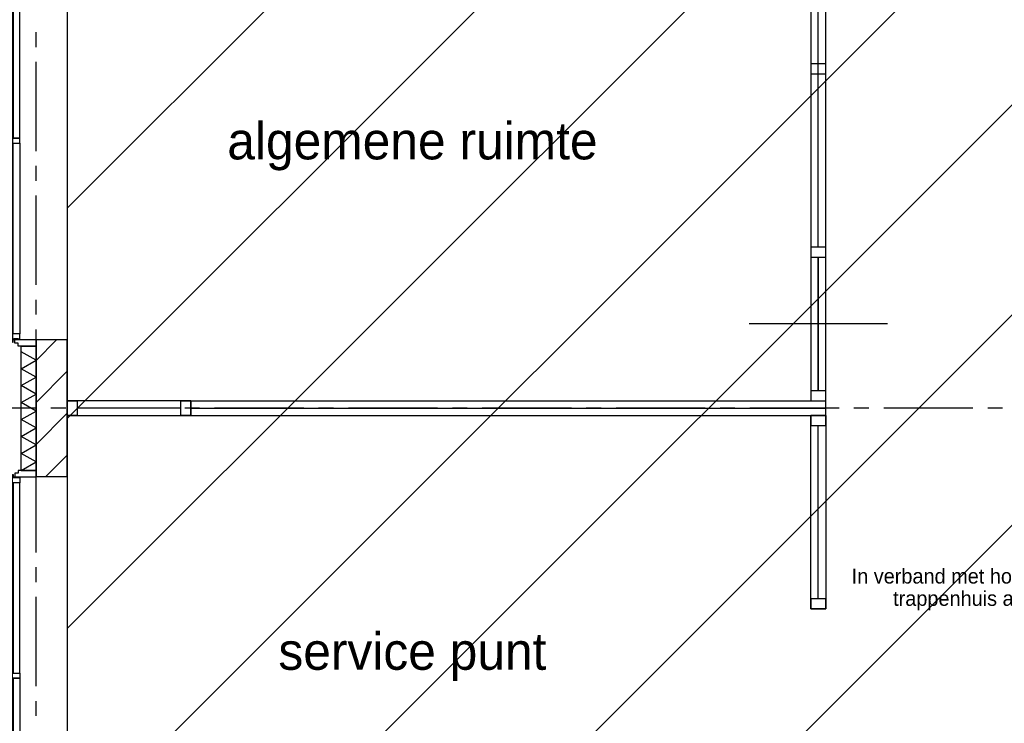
# Model space of a CAD drawing. Extents: x -66955 to 52345, y -20450 to 69550.
# Tile 123 of 132: x 20960 to 27581, y 27130 to 31864. Entities that reach past the tile are written whole.
import ezdxf
from ezdxf.enums import TextEntityAlignment as Align

# ---------------------------------------------------------------- set-up
doc = ezdxf.new("R2010")
doc.units = 0
doc.header["$MEASUREMENT"] = 0
doc.linetypes.add('HIDDEN', pattern=[0.375, 0.25, -0.125])
doc.linetypes.add('LEEG', pattern=[1, -1])
for name, color, linetype in [('-01-', 7, 'CONTINUOUS'), ('-22-', 7, 'CONTINUOUS'), ('-32-', 7, 'CONTINUOUS'), ('STRAMIEN--E7-', 7, 'CONTINUOUS'), ('VERD1$--11-', 7, 'CONTINUOUS'), ('VERD1$--21-', 7, 'CONTINUOUS'), ('VERD1$--22-', 7, 'CONTINUOUS'), ('VERD1$--31-', 7, 'CONTINUOUS')]:
    doc.layers.add(name, color=color, linetype=linetype)
doc.styles.add('txt', font='TXT', dxfattribs={"height": 0.2})

# ---------------------------------------------------------------- blocks, each defined once
blk = doc.blocks.new('*O71')
at = {"layer": '-22-', "color": 7, "linetype": 'CONTINUOUS'}
for p, q in [((-1, -716), (-1, 1683)), ((-1, -1683), (-1, -783)), ((0, -1683), (0, -783))]:
    blk.add_line(p, q, dxfattribs=at)
blk.add_lwpolyline([(49, 1750), (-51, 1750), (-51, -1750), (49, -1750)], close=True, dxfattribs=at)
at = {"layer": '-32-', "color": 7, "linetype": 'CONTINUOUS'}
blk.add_line((465, -1233), (-465, -1233), dxfattribs=at)
for points in [[(49, 1750), (-51, 1750), (-51, 1683), (49, 1683)], [(50, 517), (-50, 517), (-50, 450), (50, 450)], [(50, -716), (-50, -716), (-50, -783), (50, -783)], [(50, -1683), (-50, -1683), (-50, -1750), (50, -1750)]]:
    blk.add_lwpolyline(points, close=True, dxfattribs=at)
blk = doc.blocks.new('*O72')
at = {"layer": '-22-', "color": 7, "linetype": 'CONTINUOUS'}
blk.add_line((348, 0), (-348, 0), dxfattribs=at)
blk.add_lwpolyline([(-415, 50), (-415, -50), (415, -50), (415, 50)], close=True, dxfattribs=at)
at = {"layer": '-32-', "color": 7, "linetype": 'CONTINUOUS'}
for points in [[(-415, -50), (-415, 50), (-348, 50), (-348, -50)], [(348, -50), (348, 50), (415, 50), (415, -50)]]:
    blk.add_lwpolyline(points, close=True, dxfattribs=at)
blk = doc.blocks.new('*O95')
at = {"layer": '-22-', "color": 7, "linetype": 'CONTINUOUS'}
blk.add_line((0, -583), (0, 583), dxfattribs=at)
blk.add_lwpolyline([(-50, 650), (50, 650), (50, -650), (-50, -650)], close=True, dxfattribs=at)
at = {"layer": '-32-', "color": 7, "linetype": 'CONTINUOUS'}
for points in [[(50, 650), (-50, 650), (-50, 583), (50, 583)], [(50, -583), (-50, -583), (-50, -650), (50, -650)]]:
    blk.add_lwpolyline(points, close=True, dxfattribs=at)
blk = doc.blocks.new('*O191')
at = {"layer": 'VERD1$--31-', "color": 7, "linetype": 'CONTINUOUS'}
for points in [[(-1382, -53.5), (-1363, -53.5), (-1363, -75.5), (-1338, -75.5), (-1338, 66.5), (-1382, 66.5)], [(1382, -53.5), (1363, -53.5), (1363, -75.5), (1338, -75.5), (1338, 66.5), (1382, 66.5)], [(-1277, -92.5), (-1355, -92.5), (-1355, -87.5), (-1333, -87.5), (-1333, -42.5), (-1299, -42.5), (-1299, -87.5), (-1277, -87.5)], [(-1333, -83.5), (-1338, -83.5), (-1338, -53.5), (-1333, -53.5)], [(-17, -87.5), (-17, -42.5), (-1299, -42.5), (-1299, -87.5)], [(-39, -92.5), (39, -92.5), (39, -87.5), (17, -87.5), (17, -42.5), (-17, -42.5), (-17, -87.5), (-39, -87.5)], [(1299, -42.5), (1299, -87.5), (17, -87.5), (17, -42.5)], [(1277, -92.5), (1355, -92.5), (1355, -87.5), (1333, -87.5), (1333, -42.5), (1299, -42.5), (1299, -87.5), (1277, -87.5)], [(1333, -83.5), (1338, -83.5), (1338, -53.5), (1333, -53.5)], [(-1277, -87.5), (-1277, -92.5), (-39, -92.5), (-39, -87.5)], [(39, -87.5), (39, -92.5), (1277, -92.5), (1277, -87.5)]]:
    blk.add_lwpolyline(points, close=True, dxfattribs=at)
blk = doc.blocks.new('MRKKFS')
at = {"layer": 'VERD1$--31-', "color": 7, "linetype": 'CONTINUOUS'}
blk.add_blockref('*O191', (1382, -66.5), dxfattribs=at)
blk = doc.blocks.new('*O154')
at = {"layer": 'VERD1$--31-', "color": 7, "linetype": 'CONTINUOUS'}
for points in [[(-92.5, 1277), (-92.5, 1355), (-87.5, 1355), (-87.5, 1333), (-42.5, 1333), (-42.5, 1299), (-87.5, 1299), (-87.5, 1277)], [(-83.5, 1333), (-83.5, 1338), (-53.5, 1338), (-53.5, 1333)], [(-53.5, 1382), (-53.5, 1363), (-75.5, 1363), (-75.5, 1338), (66.5, 1338), (66.5, 1382)], [(-87.5, 39), (-92.5, 39), (-92.5, 1277), (-87.5, 1277)], [(-42.5, 1299), (-87.5, 1299), (-87.5, 17), (-42.5, 17)], [(-92.5, -39), (-92.5, 39), (-87.5, 39), (-87.5, 17), (-42.5, 17), (-42.5, -17), (-87.5, -17), (-87.5, -39)], [(-87.5, -1277), (-92.5, -1277), (-92.5, -39), (-87.5, -39)], [(-87.5, -17), (-42.5, -17), (-42.5, -1299), (-87.5, -1299)], [(-92.5, -1277), (-92.5, -1355), (-87.5, -1355), (-87.5, -1333), (-42.5, -1333), (-42.5, -1299), (-87.5, -1299), (-87.5, -1277)], [(-83.5, -1333), (-83.5, -1338), (-53.5, -1338), (-53.5, -1333)], [(-53.5, -1382), (-53.5, -1363), (-75.5, -1363), (-75.5, -1338), (66.5, -1338), (66.5, -1382)]]:
    blk.add_lwpolyline(points, close=True, dxfattribs=at)
blk = doc.blocks.new('MERKVF')
at = {"layer": 'VERD1$--31-', "color": 7, "linetype": 'CONTINUOUS'}
blk.add_blockref('*O154', (-66.5, -1382), dxfattribs=at)

msp = doc.modelspace()

# ---------------------------------------------------------------- linework, layer by layer
at = {"layer": '-22-', "color": 7, "linetype": 'CONTINUOUS'}
for p, q in [((22110, 29300), (26380, 29300)), ((22110, 29200), (22110, 29300)), ((26380, 29200), (26380, 29300)), ((22110, 29200), (26380, 29200))]:
    msp.add_line(p, q, dxfattribs=at)
at = {"layer": '-22-', "color": 7, "linetype": 'LEEG'}
msp.add_line((22110, 29250), (26380, 29250), dxfattribs=at)
at = {"layer": 'STRAMIEN--E7-', "color": 1, "linetype": 'CONTINUOUS'}
for p, q in [((21070, 31680), (21070, 31780)), ((21070, 31280), (21070, 31580)), ((21070, 30980), (21070, 31280)), ((21070, 30780), (21070, 30880)), ((21070, 30380), (21070, 30680)), ((21070, 30080), (21070, 30380)), ((21070, 29880), (21070, 29980)), ((21070, 29480), (21070, 29780)), ((21070, 29180), (21070, 29480)), ((21070, 29250), (20770, 29250)), ((21270, 29250), (21170, 29250)), ((21670, 29250), (21370, 29250)), ((21970, 29250), (21670, 29250)), ((22170, 29250), (22070, 29250)), ((22570, 29250), (22270, 29250)), ((22870, 29250), (22570, 29250)), ((23070, 29250), (22970, 29250)), ((23470, 29250), (23170, 29250)), ((23770, 29250), (23470, 29250)), ((23970, 29250), (23870, 29250)), ((24370, 29250), (24070, 29250)), ((24670, 29250), (24370, 29250)), ((24870, 29250), (24770, 29250)), ((25270, 29250), (24970, 29250)), ((25570, 29250), (25270, 29250)), ((25770, 29250), (25670, 29250)), ((26170, 29250), (25870, 29250)), ((26470, 29250), (26170, 29250)), ((26670, 29250), (26570, 29250)), ((27070, 29250), (26770, 29250)), ((27370, 29250), (27070, 29250)), ((27570, 29250), (27470, 29250)), ((21070, 28980), (21070, 29080)), ((21070, 28580), (21070, 28880)), ((21070, 28280), (21070, 28580)), ((21070, 28080), (21070, 28180)), ((21070, 27680), (21070, 27980)), ((21070, 27380), (21070, 27680)), ((21070, 27180), (21070, 27280))]:
    msp.add_line(p, q, dxfattribs=at)
at = {"layer": 'VERD1$--11-', "color": 1, "linetype": 'CONTINUOUS'}
for p, q in [((21280, 30595.79), (35260, 44575.79)), ((21280, 29181.57), (35260, 43161.57)), ((21280, 27767.36), (35260, 41747.36)), ((21280, 26353.15), (35260, 40333.15)), ((22391.07, 26050), (35260, 38918.93)), ((23805.28, 26050), (35260, 37504.72)), ((24279.49, 25110), (35260, 36090.51))]:
    msp.add_line(p, q, dxfattribs=at)
at = {"layer": 'VERD1$--21-', "color": 7, "linetype": 'CONTINUOUS'}
for p, q in [((21208.31, 29710), (21070, 29571.69)), ((21280, 29498.84), (21070, 29288.84)), ((21280, 29216), (21070, 29006)), ((21280, 28933.16), (21136.84, 28790))]:
    msp.add_line(p, q, dxfattribs=at)
msp.add_lwpolyline([(21280, 28790), (21280, 29710), (21070, 29710), (21070, 28790)], close=True, dxfattribs=at)
at = {"layer": 'VERD1$--22-', "color": 7, "linetype": 'CONTINUOUS'}
for p, q in [((21280, 60538), (21280, 26042)), ((20970, 28832), (20970, 29668)), ((20970, 29668), (21070, 29668)), ((21070, 28832), (21070, 29668)), ((20970, 28832), (21070, 28832))]:
    msp.add_line(p, q, dxfattribs=at)
for points in [[(20970, 29516), (21070, 29573), (20970, 29630)], [(20970, 29402), (21070, 29459), (20970, 29516)], [(20970, 29288), (21070, 29345), (20970, 29402)], [(20970, 29174), (21070, 29231), (20970, 29288)], [(20970, 29060), (21070, 29117), (20970, 29174)], [(20970, 28946), (21070, 29003), (20970, 29060)], [(20970, 28832), (21070, 28889), (20970, 28946)]]:
    msp.add_lwpolyline(points, dxfattribs=at)

# ---------------------------------------------------------------- block references
at = {"layer": '-22-', "color": 7, "linetype": 'CONTINUOUS'}
for name, p in [('*O71', (26331, 31050)), ('*O72', (21695, 29250)), ('*O95', (26330, 28550))]:
    msp.add_blockref(name, p, dxfattribs=at)
at = {"layer": 'VERD1$--31-', "color": 7, "linetype": 'CONTINUOUS', "rotation": 270}
msp.add_blockref('MRKKFS', (21070, 32432), dxfattribs=at)
at = {"layer": 'VERD1$--31-', "color": 7, "linetype": 'CONTINUOUS'}
msp.add_blockref('MERKVF', (21070, 28832), dxfattribs=at)

# ---------------------------------------------------------------- texts
at = {"layer": '-01-', "color": 7, "linetype": 'CONTINUOUS', "style": 'txt'}
for s, p in [('algemene ruimte', (23601, 31018)), ('service punt', (23601, 27584))]:
    msp.add_text(s, height=250, dxfattribs=at).set_placement(p, align=Align.MIDDLE)
at = {"layer": 'VERD1$--22-', "color": 7, "linetype": 'HIDDEN', "style": 'txt'}
for s, p in [('In verband met hoogste verdiepingsvloer geldt:', (27944.73, 28107.96)), ('trappenhuis alleen via verkeersruimte', (27944.73, 27957.98))]:
    msp.add_text(s, height=100, dxfattribs=at).set_placement(p, align=Align.MIDDLE)

doc.saveas('drawing.dxf')
